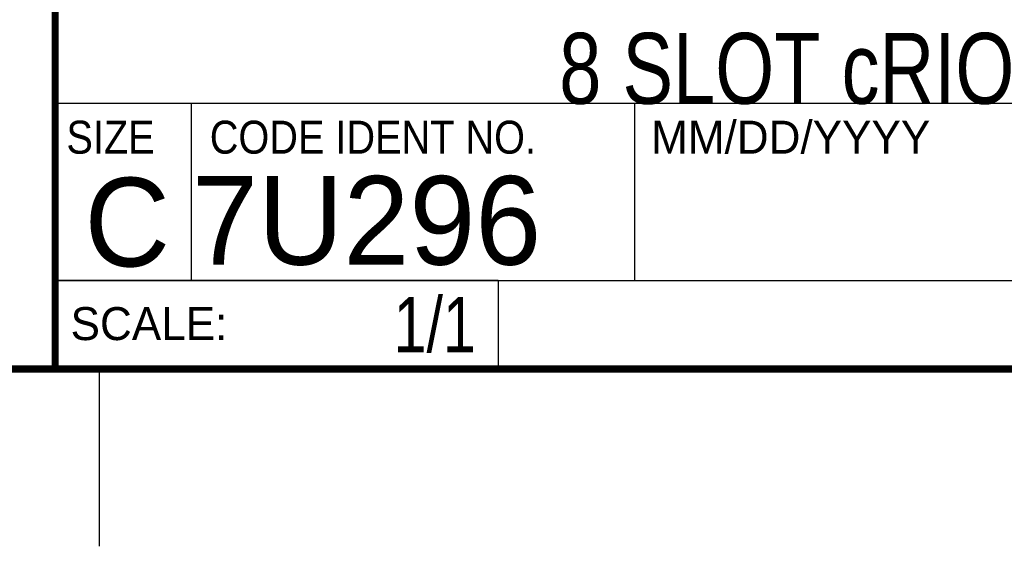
# Model space of a CAD drawing. Header units: inches. Extents: x 0 to 22, y 0 to 17.
# Tile 3 of 9: x 16.3 to 19.1, y 0 to 1.5. Entities that reach past the tile are written whole.
import ezdxf
from ezdxf.enums import TextEntityAlignment as Align

# ---------------------------------------------------------------- set-up
doc = ezdxf.new("R2010")
doc.units = ezdxf.units.IN
doc.header["$LTSCALE"] = 1.21
doc.header["$MEASUREMENT"] = 0
doc.layers.get('0').update_dxf_attribs({"linetype": 'CONTINUOUS'})
doc.styles.get("Standard").update_dxf_attribs({"font": 'txt', "width": 0.8})

msp = doc.modelspace()

# ---------------------------------------------------------------- linework, layer by layer
at = {"color": 2, "linetype": 'CONTINUOUS'}
for p, q in [((16.3737, 2.9596), (16.3737, 1.2496)), ((16.3737, 1.2496), (21.5037, 1.2496)), ((16.76, 0.75), (16.76, 1.25)), ((18.01, 1.25), (21.5, 1.25)), ((18.01, 1.25), (18.01, 0.75)), ((16.3748, 0.7501), (17.6248, 0.7501)), ((16.3748, 0.7501), (16.3748, 0.5001)), ((17.6248, 0.7501), (17.6248, 0.5001)), ((16.375, 0.75), (21.5, 0.75)), ((18.01, 0.75), (21.5, 0.75)), ((16.3748, 0.5001), (17.6248, 0.5001)), ((16.5, 0), (16.5, 0.5))]:
    msp.add_line(p, q, dxfattribs=at)
at = {"color": 7, "linetype": 'CONTINUOUS', "const_width": 0.02}
for points in [[(16.375, 2.96), (16.375, 0.5)], [(0.5, 0.5), (21.5, 0.5)]]:
    msp.add_lwpolyline(points, dxfattribs=at)

# ---------------------------------------------------------------- texts
at = {"color": 2, "linetype": 'CONTINUOUS', "width": 0.9}
for s, p in [('SIZE', (16.407, 1.1072)), ('CODE IDENT NO.', (16.8114, 1.1072))]:
    msp.add_text(s, height=0.093, dxfattribs=at).set_placement(p)
at = {"color": 2, "linetype": 'CONTINUOUS'}
for s, p in [('MM/DD/YYYY', (18.0565, 1.1072)), ('SCALE:', (16.4187, 0.5815))]:
    msp.add_text(s, height=0.093, dxfattribs=at).set_placement(p)
at = {"color": 7, "linetype": 'CONTINUOUS'}
msp.add_text('C', height=0.25, dxfattribs=at).set_placement((16.5785, 0.7893), align=Align.CENTER)
msp.add_text('7U296', height=0.25, dxfattribs=at).set_placement((16.7614, 0.7941))
at = {"color": 7, "linetype": 'CONTINUOUS', "width": 0.8}
msp.add_text('1/1', height=0.15625, dxfattribs=at).set_placement((17.5623, 0.5469), align=Align.RIGHT)
at = {"color": 7, "linetype": 'CONTINUOUS', "insert": (18.9387, 2.1146), "char_height": 0.2, "width": 3.04, "attachment_point": 2}
msp.add_mtext('CUSTOMER DRAWING,\\PMOUNTING PANEL,\\P8 SLOT cRIO CHASSIS', dxfattribs=at)

doc.saveas('drawing.dxf')
